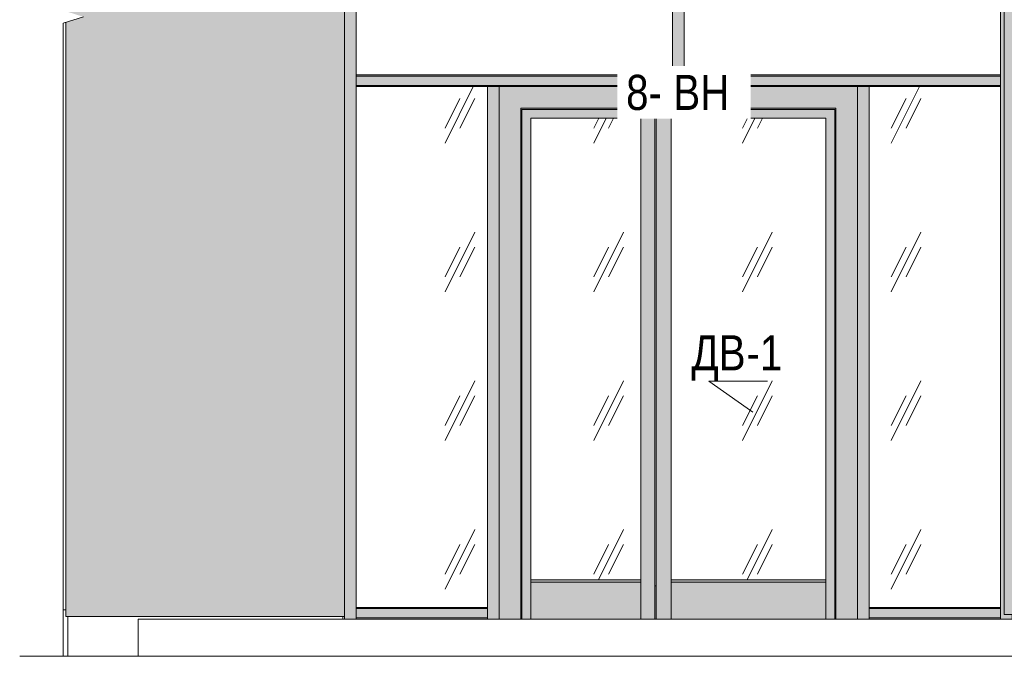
# Model space of a CAD drawing. Header units: millimetres. Extents: x -8357841 to -8326977, y -719205 to 18175.
# Tile 20 of 35: x -8356604 to -8352400, y 191 to 2911. Entities that reach past the tile are written whole.
import ezdxf

# ---------------------------------------------------------------- set-up
doc = ezdxf.new("R2010")
doc.units = ezdxf.units.MM
for name, color, linetype, lineweight in [('Двери', 7, 'Continuous', 18), ('Импосты витража', 7, 'Continuous', 18), ('Марки дверей', 7, 'Continuous', 9), ('Марки стен', 7, 'Continuous', 9), ('Обобщенные модели', 7, 'Continuous', 18), ('Панели витража', 7, 'Continuous', 18), ('Типовые аннотации', 7, 'Continuous', 18), ('Элементы узлов', 7, 'Continuous', 18)]:
    doc.layers.add(name, color=color, linetype=linetype, lineweight=lineweight)
doc.styles.add('Arial Narrow_1', font='ARIALN.TTF', dxfattribs={"height": 150})
pattern_1 = [(243.435, (-8349581.6, 59152), (634.9998, 635.0005), [283.981, -1135.922]), (243.435, (-8349645.1, 59088.5), (634.9998, 635.0005), [141.99, -1277.913]), (243.435, (-8349581.6, 59088.5), (634.9998, 635.0005), [141.99, -1277.913])]

# ---------------------------------------------------------------- blocks, each defined once
blk = doc.blocks.new('Прямая форма - 226512-20656580-Корпус 2_ Фрагмент 1_ Схема раскладки облицовки')
at = {"layer": 'Обобщенные модели'}
for p, q in [((-8356417.6, 3439.6), (-8356406.4, 3439.6)), ((-8356406.4, 389.6), (-8356417.6, 389.6))]:
    blk.add_line(p, q, dxfattribs=at)
blk = doc.blocks.new('Корп 1_Кассеты трапецевидные - Корп 1_Кассеты трапецевидные_Цвет 2-21122006-Корпус 2_ Фрагмент 1_ Схема раскладки облицовки')
at = {"layer": 'Обобщенные модели', "true_color": 0x51565c}
blk.add_hatch(color=251, dxfattribs=at).paths.add_polyline_path([(-8352400.5, 370), (-8351120.5, 370), (-8351120.5, 4818), (-8352375.7, 4818), (-8352400.5, 4849.7), (-8352400.5, 572.6)])
at = {"layer": 'Обобщенные модели'}
for p, q in [((-8352400.5, 370), (-8352400.5, 4850)), ((-8351120.5, 4818), (-8351120.5, 370)), ((-8352400.5, 370), (-8352400.5, 370)), ((-8351120.5, 370), (-8352400.5, 370)), ((-8351120.5, 370), (-8351120.5, 370))]:
    blk.add_line(p, q, dxfattribs=at)
blk = doc.blocks.new('Корп 1_Кассеты трапецевидные - Корп 1_Кассеты трапецевидные_Цвет 2-21114884-Корпус 2_ Фрагмент 1_ Схема раскладки облицовки')
at = {"layer": 'Обобщенные модели', "true_color": 0x51565c}
blk.add_hatch(color=251, dxfattribs=at).paths.add_polyline_path([(-8356406.4, 362), (-8355216.4, 362), (-8355216.4, 6050), (-8356406.4, 6050), (-8356406.4, 3006.8), (-8356378.4, 3006.8), (-8356378.4, 2950.5), (-8356406.4, 2950.5), (-8356406.4, 2947), (-8356331, 2923), (-8356406.4, 2899.1), (-8356406.4, 1140.4)])
at = {"layer": 'Обобщенные модели'}
for p, q in [((-8355216.4, 6050), (-8355216.4, 362)), ((-8356406.4, 362), (-8356406.4, 2899.1)), ((-8356406.4, 362), (-8356406.4, 362)), ((-8355216.4, 362), (-8356406.4, 362)), ((-8355216.4, 362), (-8355216.4, 362))]:
    blk.add_line(p, q, dxfattribs=at)
blk = doc.blocks.new('Панель_Стеклопакет_Агрисовгаз - Панель_Стеклопакет_Агрисовгаз-21032051-Корпус 2_ Фрагмент 1_ Схема раскладки облицовки')
at = {"layer": 'Панели витража', "true_color": 0xc0c0c0}
h = blk.add_hatch(dxfattribs=at)
h.set_pattern_fill('FP_4', color=9, style=0, pattern_type=2)
h.set_pattern_definition(pattern_1)
h.paths.add_polyline_path([(-8355139.9, 400), (-8354606.9, 400), (-8354606.9, 2625), (-8355166.9, 2625), (-8355166.9, 400)])
blk = doc.blocks.new('Панель_Стеклопакет_Агрисовгаз - Панель_Стеклопакет_Агрисовгаз-21032052-Корпус 2_ Фрагмент 1_ Схема раскладки облицовки')
at = {"layer": 'Панели витража', "true_color": 0xc0c0c0}
h = blk.add_hatch(dxfattribs=at)
h.set_pattern_fill('FP_4', color=9, style=0, pattern_type=2)
h.set_pattern_definition(pattern_1)
h.paths.add_polyline_path([(-8355166.9, 2675), (-8353817.2, 2675), (-8353817.2, 3150), (-8355166.9, 3150), (-8355166.9, 2701.9)])
blk = doc.blocks.new('Панель_Стеклопакет_Агрисовгаз - Панель_Стеклопакет_Агрисовгаз-21032073-Корпус 2_ Фрагмент 1_ Схема раскладки облицовки')
at = {"layer": 'Панели витража', "true_color": 0xc0c0c0}
h = blk.add_hatch(dxfattribs=at)
h.set_pattern_fill('FP_4', color=9, style=0, pattern_type=2)
h.set_pattern_definition(pattern_1)
h.paths.add_polyline_path([(-8353767.2, 2675), (-8352416.9, 2675), (-8352416.9, 3150), (-8353767.2, 3150), (-8353767.2, 2701.9)])
blk = doc.blocks.new('Прямоугольный импост - Ригель_90202-21032045-Корпус 2_ Фрагмент 1_ Схема раскладки облицовки')
at = {"layer": 'Импосты витража', "true_color": 0x373f43}
for points in [[(-8355042.3, 395), (-8354606.9, 395), (-8354606.9, 400), (-8355166.9, 399.8), (-8355166.9, 395), (-8355139.9, 395)], [(-8354606.9, 355), (-8354606.9, 395), (-8355166.9, 395), (-8355166.9, 355), (-8354652, 355)], [(-8354606.9, 350), (-8354606.9, 355), (-8355166.9, 355), (-8355166.9, 350), (-8354652, 350)]]:
    blk.add_hatch(color=149, dxfattribs=at).paths.add_polyline_path(points)
at = {"layer": 'Импосты витража'}
for p, q in [((-8354606.9, 400), (-8355166.9, 400)), ((-8354606.9, 400), (-8355166.9, 400)), ((-8354606.9, 395), (-8355166.9, 395)), ((-8354606.9, 355), (-8355166.9, 355))]:
    blk.add_line(p, q, dxfattribs=at)
blk = doc.blocks.new('Прямоугольный импост - Стойка_90103-20977952-Корпус 2_ Фрагмент 1_ Схема раскладки облицовки')
at = {"layer": 'Импосты витража', "true_color": 0x373f43}
blk.add_hatch(color=149, dxfattribs=at).paths.add_polyline_path([(-8352366.9, 350), (-8352366.9, 370), (-8352400.5, 370), (-8352400.9, 2650), (-8352416.9, 2650), (-8352416.9, 350), (-8352374.5, 350)])
at = {"layer": 'Импосты витража'}
for p, q in [((-8352416.9, 350), (-8352416.9, 2650)), ((-8352366.9, 370), (-8352366.9, 350))]:
    blk.add_line(p, q, dxfattribs=at)
blk = doc.blocks.new('Прямоугольный импост - Стойка_90103-20978115-Корпус 2_ Фрагмент 1_ Схема раскладки облицовки')
at = {"layer": 'Импосты витража', "true_color": 0x373f43}
blk.add_hatch(color=149, dxfattribs=at).paths.add_polyline_path([(-8352409.3, 2650), (-8352400.5, 2650), (-8352400.9, 3175), (-8352416.9, 3175), (-8352416.9, 2650)])
at = {"layer": 'Импосты витража'}
blk.add_line((-8352416.9, 2650), (-8352416.9, 3175), dxfattribs=at)
blk = doc.blocks.new('Прямоугольный импост - Стойка_90103-20977954-Корпус 2_ Фрагмент 1_ Схема раскладки облицовки')
at = {"layer": 'Импосты витража', "true_color": 0x373f43}
blk.add_hatch(color=149, dxfattribs=at).paths.add_polyline_path([(-8355200.9, 350), (-8355166.9, 350), (-8355166.9, 2650), (-8355216.4, 2650), (-8355216.9, 350), (-8355209.3, 350)])
at = {"layer": 'Импосты витража'}
for p, q in [((-8355166.9, 350), (-8355166.9, 2650)), ((-8355216.9, 362), (-8355216.9, 350))]:
    blk.add_line(p, q, dxfattribs=at)
blk = doc.blocks.new('Прямоугольный импост - Стойка_90103-20978118-Корпус 2_ Фрагмент 1_ Схема раскладки облицовки')
at = {"layer": 'Импосты витража', "true_color": 0x373f43}
blk.add_hatch(color=149, dxfattribs=at).paths.add_polyline_path([(-8355200.9, 2650), (-8355166.9, 2650), (-8355166.9, 3175), (-8355216.4, 3175), (-8355216.4, 2650), (-8355209.3, 2650)])
at = {"layer": 'Импосты витража'}
blk.add_line((-8355166.9, 2650), (-8355166.9, 3175), dxfattribs=at)
blk = doc.blocks.new('Прямоугольный импост - Ригель_90202-21032046-Корпус 2_ Фрагмент 1_ Схема раскладки облицовки')
at = {"layer": 'Импосты витража', "true_color": 0x373f43}
for points in [[(-8355042.3, 2670), (-8354581.9, 2670), (-8354581.9, 2675), (-8355166.9, 2674.8), (-8355166.9, 2670), (-8355139.9, 2670)], [(-8355139.9, 2630), (-8354581.9, 2630), (-8354581.9, 2670), (-8355166.9, 2670), (-8355166.9, 2630)], [(-8354581.9, 2625), (-8354581.9, 2630), (-8355166.9, 2630), (-8355166.9, 2625), (-8354590.9, 2625)]]:
    blk.add_hatch(color=149, dxfattribs=at).paths.add_polyline_path(points)
at = {"layer": 'Импосты витража'}
for p, q in [((-8354581.9, 2675), (-8355166.9, 2675)), ((-8355166.9, 2675), (-8354581.9, 2675)), ((-8355166.9, 2670), (-8354581.9, 2670)), ((-8355166.9, 2630), (-8354581.9, 2630)), ((-8355166.9, 2625), (-8354606.9, 2625)), ((-8354606.9, 2625), (-8355166.9, 2625))]:
    blk.add_line(p, q, dxfattribs=at)
blk = doc.blocks.new('Прямоугольный импост - Ригель_90202-21032068-Корпус 2_ Фрагмент 1_ Схема раскладки облицовки')
at = {"layer": 'Импосты витража', "true_color": 0x373f43}
for points in [[(-8353480.9, 2670), (-8353001.9, 2670), (-8353001.9, 2675), (-8353767.2, 2674.8), (-8353767.2, 2670), (-8353676.1, 2670)], [(-8353480.9, 2630), (-8353001.9, 2630), (-8353001.9, 2670), (-8353767.2, 2670), (-8353767.2, 2630), (-8353676.1, 2630)], [(-8353026.9, 2625), (-8353001.9, 2625.2), (-8353001.9, 2630), (-8353767.2, 2630), (-8353767.2, 2625), (-8353090.6, 2625)]]:
    blk.add_hatch(color=149, dxfattribs=at).paths.add_polyline_path(points)
at = {"layer": 'Импосты витража'}
for p, q in [((-8353001.9, 2675), (-8353767.2, 2675)), ((-8353767.2, 2675), (-8353001.9, 2675)), ((-8353767.2, 2670), (-8353001.9, 2670)), ((-8353767.2, 2630), (-8353001.9, 2630))]:
    blk.add_line(p, q, dxfattribs=at)
blk = doc.blocks.new('Прямоугольный импост - Стойка_90103-20978867-Корпус 2_ Фрагмент 1_ Схема раскладки облицовки')
at = {"layer": 'Импосты витража', "true_color": 0x373f43}
blk.add_hatch(color=149, dxfattribs=at).paths.add_polyline_path([(-8353792.2, 2625), (-8353767.2, 2625), (-8353767.2, 3150), (-8353817.2, 3150), (-8353817.2, 2625), (-8353801.1, 2625)])
at = {"layer": 'Импосты витража'}
for p, q in [((-8353817.2, 3150), (-8353767.2, 3150)), ((-8353817.2, 2625), (-8353817.2, 3150)), ((-8353767.2, 3150), (-8353767.2, 2625)), ((-8353767.7, 2625), (-8353816.6, 2625))]:
    blk.add_line(p, q, dxfattribs=at)
blk = doc.blocks.new('ДверьВитражная_Двупольная_Агрисовгаз - 2100х1400 AGS68_Откр_Внутрь-21032075-Корпус 2_ Фрагмент 1_ Схема раскладки облицовки')
at = {"layer": 'Двери', "true_color": 0x373f43}
for points in [[(-8354556.9, 350), (-8354464.9, 350), (-8354464.9, 2533), (-8353118.9, 2533), (-8353118.9, 350), (-8353026.9, 350), (-8353026.9, 2625), (-8354556.9, 2625), (-8354556.9, 572.6)], [(-8354464.9, 350), (-8354459.9, 350), (-8354459.9, 2528), (-8353123.9, 2528), (-8353123.9, 350), (-8353118.9, 350), (-8353118.9, 2533), (-8354464.9, 2533), (-8354464.9, 572.6)], [(-8354459.9, 350), (-8354421.9, 350), (-8354421.9, 2490), (-8353951.9, 2490), (-8353951.9, 350), (-8353891.9, 350), (-8353891.9, 2490), (-8353886.9, 2490), (-8353886.9, 350), (-8353821.9, 350), (-8353821.9, 2490), (-8353161.9, 2490), (-8353161.9, 350), (-8353123.9, 350), (-8353123.9, 2528), (-8354459.9, 2528), (-8354459.9, 572.6)], [(-8354421.9, 508), (-8353951.9, 508), (-8353951.9, 518), (-8354421.9, 518)], [(-8354421.9, 350), (-8353951.9, 350), (-8353951.9, 508), (-8354421.9, 508)], [(-8353821.9, 508), (-8353161.9, 508), (-8353161.9, 518), (-8353821.9, 518)], [(-8353480.9, 350), (-8353161.9, 350), (-8353161.9, 508), (-8353821.9, 508), (-8353821.9, 350)], [(-8353886.9, 350), (-8353886.9, 493), (-8353891.9, 493), (-8353891.9, 350)]]:
    blk.add_hatch(color=149, dxfattribs=at).paths.add_polyline_path(points)
at = {"layer": 'Двери', "true_color": 0xc0c0c0}
h = blk.add_hatch(dxfattribs=at)
h.set_pattern_fill('FP_4', color=9, style=0, pattern_type=2)
h.set_pattern_definition(pattern_1)
h.paths.add_polyline_path([(-8353891.9, 493), (-8353886.9, 493), (-8353886.9, 2490), (-8353891.9, 2490), (-8353891.9, 1140.4)])
h.paths.add_polyline_path([(-8354261.6, 518), (-8353951.9, 518), (-8353951.9, 2490), (-8354421.9, 2490), (-8354421.9, 518)])
h.paths.add_polyline_path([(-8353821.9, 518), (-8353161.9, 518), (-8353161.9, 2490), (-8353821.9, 2490), (-8353821.9, 1140.4)])
at = {"layer": 'Двери'}
for p, q in [((-8353816.5, 2625), (-8354556.9, 2625)), ((-8354556.9, 2625), (-8354556.9, 350)), ((-8353026.9, 2625), (-8353767.8, 2625)), ((-8353026.9, 2625), (-8353026.9, 350)), ((-8354464.9, 350), (-8354464.9, 2533)), ((-8354464.9, 2533), (-8353118.9, 2533)), ((-8353123.9, 2528), (-8354459.9, 2528)), ((-8354459.9, 2528), (-8354459.9, 350)), ((-8353123.9, 350), (-8353123.9, 2528)), ((-8353118.9, 2533), (-8353118.9, 350)), ((-8354421.9, 350), (-8354421.9, 2490)), ((-8354421.9, 2490), (-8353951.9, 2490)), ((-8353951.9, 2490), (-8353951.9, 350)), ((-8353891.9, 2490), (-8353891.9, 350)), ((-8353891.9, 2490), (-8353886.9, 2490)), ((-8353886.9, 2490), (-8353886.9, 350)), ((-8353821.9, 350), (-8353821.9, 2490)), ((-8353821.9, 2490), (-8353161.9, 2490)), ((-8353161.9, 2490), (-8353161.9, 350)), ((-8354421.9, 518), (-8353951.9, 518)), ((-8354421.9, 350), (-8354421.9, 508)), ((-8353951.9, 508), (-8354421.9, 508)), ((-8353951.9, 508), (-8353951.9, 350)), ((-8353821.9, 518), (-8353161.9, 518)), ((-8353821.9, 350), (-8353821.9, 508)), ((-8353161.9, 508), (-8353821.9, 508)), ((-8353161.9, 508), (-8353161.9, 350)), ((-8353886.9, 493), (-8353891.9, 493))]:
    blk.add_line(p, q, dxfattribs=at)
blk = doc.blocks.new('Прямоугольный импост - Ригель_90202-21032049-Корпус 2_ Фрагмент 1_ Схема раскладки облицовки')
at = {"layer": 'Импосты витража', "true_color": 0x373f43}
for points in [[(-8353871.3, 2670), (-8353817.2, 2670), (-8353817.2, 2675), (-8354581.9, 2674.8), (-8354581.9, 2670), (-8354261.6, 2670)], [(-8353871.3, 2630), (-8353817.2, 2630), (-8353817.2, 2670), (-8354581.9, 2670), (-8354581.9, 2630), (-8354261.6, 2630)], [(-8353817.2, 2625), (-8353817.2, 2630), (-8354581.9, 2630), (-8354581.9, 2625), (-8353871.3, 2625)]]:
    blk.add_hatch(color=149, dxfattribs=at).paths.add_polyline_path(points)
at = {"layer": 'Импосты витража'}
for p, q in [((-8353817.2, 2675), (-8354581.9, 2675)), ((-8354581.9, 2675), (-8353817.2, 2675)), ((-8354581.9, 2670), (-8353817.2, 2670)), ((-8354581.9, 2630), (-8353817.2, 2630))]:
    blk.add_line(p, q, dxfattribs=at)
blk = doc.blocks.new('Прямоугольный импост - Стойка_90103-20978808-Корпус 2_ Фрагмент 1_ Схема раскладки облицовки')
at = {"layer": 'Импосты витража', "true_color": 0x373f43}
blk.add_hatch(color=149, dxfattribs=at).paths.add_polyline_path([(-8354581.9, 350), (-8354556.9, 350), (-8354556.9, 2625), (-8354606.9, 2625), (-8354606.9, 350), (-8354590.9, 350)])
at = {"layer": 'Импосты витража'}
for p, q in [((-8354606.9, 2625), (-8354556.9, 2625)), ((-8354606.9, 350), (-8354606.9, 2625))]:
    blk.add_line(p, q, dxfattribs=at)
blk = doc.blocks.new('Панель_Стеклопакет_Агрисовгаз - Панель_Стеклопакет_Агрисовгаз-V14-Корпус 2_ Фрагмент 1_ Схема раскладки облицовки')
at = {"layer": 'Панели витража', "true_color": 0xc0c0c0}
h = blk.add_hatch(dxfattribs=at)
h.set_pattern_fill('FP_4', color=9, style=0, pattern_type=2)
h.set_pattern_definition(pattern_1)
h.paths.add_polyline_path([(-8352416.9, 400), (-8352416.9, 2625), (-8352976.9, 2625), (-8352976.9, 400), (-8352700.3, 400)])
blk = doc.blocks.new('Прямоугольный импост - Ригель_90202-21032071-Корпус 2_ Фрагмент 1_ Схема раскладки облицовки')
at = {"layer": 'Импосты витража', "true_color": 0x373f43}
for points in [[(-8353001.9, 2670), (-8352416.9, 2670), (-8352416.9, 2675), (-8353001.9, 2674.8), (-8353001.9, 2671.3)], [(-8352417.2, 2630), (-8352416.9, 2630), (-8352416.9, 2670), (-8353001.9, 2670), (-8353001.9, 2630), (-8352505.1, 2630)], [(-8352416.9, 2625), (-8352416.9, 2630), (-8353001.9, 2630), (-8353001.9, 2625), (-8352505.1, 2625)]]:
    blk.add_hatch(color=149, dxfattribs=at).paths.add_polyline_path(points)
at = {"layer": 'Импосты витража'}
for p, q in [((-8352416.9, 2675), (-8353001.9, 2675)), ((-8353001.9, 2675), (-8352416.9, 2675)), ((-8353001.9, 2670), (-8352416.9, 2670)), ((-8353001.9, 2630), (-8352416.9, 2630)), ((-8352976.9, 2625), (-8352416.9, 2625)), ((-8352416.9, 2625), (-8352976.9, 2625))]:
    blk.add_line(p, q, dxfattribs=at)
blk = doc.blocks.new('Прямоугольный импост - Стойка_90103-V15-Корпус 2_ Фрагмент 1_ Схема раскладки облицовки')
at = {"layer": 'Импосты витража', "true_color": 0x373f43}
blk.add_hatch(color=149, dxfattribs=at).paths.add_polyline_path([(-8353001.9, 350), (-8352976.9, 350), (-8352976.9, 2625), (-8353026.9, 2625), (-8353026.9, 350), (-8353010.9, 350)])
at = {"layer": 'Импосты витража'}
for p, q in [((-8353026.9, 2625), (-8352976.9, 2625)), ((-8352976.9, 2625), (-8352976.9, 350))]:
    blk.add_line(p, q, dxfattribs=at)
blk = doc.blocks.new('HILTI_Линия_Разрыва - Тип 1-20768165-Корпус 2_ Фрагмент 1_ Схема раскладки облицовки')
at = {"layer": 'Элементы узлов'}
blk.add_line((-8356417.6, 191.2), (-8356417.6, 2895.5), dxfattribs=at)
blk = doc.blocks.new('HILTI_Линия_Разрыва - Тип 1-20768217-Корпус 2_ Фрагмент 1_ Схема раскладки облицовки')
at = {"layer": 'Элементы узлов'}
blk.add_line((-8351008.6, 191.2), (-8356603.6, 191.2), dxfattribs=at)
blk = doc.blocks.new('Марка двери - Марка двери-20987795-Корпус 2_ Фрагмент 1_ Схема раскладки облицовки')
at = {"layer": 'Марки дверей'}
for q in [(-8353473.7, 1235), (-8353411.6, 1366.6)]:
    blk.add_line((-8353661.6, 1366.6), q, dxfattribs=at)

msp = doc.modelspace()

# ---------------------------------------------------------------- linework, layer by layer
at = {"layer": 'Обобщенные модели'}
for p, q in [((-8356417.6, 389.6), (-8356406.4, 389.6)), ((-8356397.9, 191.2), (-8356397.9, 362)), ((-8356098.3, 350), (-8351779.4, 350)), ((-8356098.3, 191.2), (-8356098.3, 350)), ((-8355224, 350), (-8355224, 362))]:
    msp.add_line(p, q, dxfattribs=at)
at = {"layer": 'Типовые аннотации', "lineweight": 9}
msp.add_line((-8356417.6, 2895.5), (-8356331, 2923), dxfattribs=at)

# ---------------------------------------------------------------- block references
at = {"layer": 'Двери'}
msp.add_blockref('ДверьВитражная_Двупольная_Агрисовгаз - 2100х1400 AGS68_Откр_Внутрь-21032075-Корпус 2_ Фрагмент 1_ Схема раскладки облицовки', (0, 0), dxfattribs=at)
at = {"layer": 'Импосты витража'}
for name, p in [('Прямоугольный импост - Стойка_90103-20978118-Корпус 2_ Фрагмент 1_ Схема раскладки облицовки', (0, 0)), ('Прямоугольный импост - Стойка_90103-20978115-Корпус 2_ Фрагмент 1_ Схема раскладки облицовки', (0, 0)), ('Прямоугольный импост - Стойка_90103-20978867-Корпус 2_ Фрагмент 1_ Схема раскладки облицовки', (0, 0)), ('Прямоугольный импост - Стойка_90103-20977954-Корпус 2_ Фрагмент 1_ Схема раскладки облицовки', (0, 0)), ('Прямоугольный импост - Ригель_90202-21032046-Корпус 2_ Фрагмент 1_ Схема раскладки облицовки', (0, 0)), ('Прямоугольный импост - Ригель_90202-21032049-Корпус 2_ Фрагмент 1_ Схема раскладки облицовки', (0, 0)), ('Прямоугольный импост - Ригель_90202-21032068-Корпус 2_ Фрагмент 1_ Схема раскладки облицовки', (0, 0)), ('Прямоугольный импост - Ригель_90202-21032071-Корпус 2_ Фрагмент 1_ Схема раскладки облицовки', (0, 0)), ('Прямоугольный импост - Стойка_90103-20977952-Корпус 2_ Фрагмент 1_ Схема раскладки облицовки', (0, 0)), ('Прямоугольный импост - Стойка_90103-20978808-Корпус 2_ Фрагмент 1_ Схема раскладки облицовки', (0, 0)), ('Прямоугольный импост - Стойка_90103-V15-Корпус 2_ Фрагмент 1_ Схема раскладки облицовки', (0, 0)), ('Прямоугольный импост - Ригель_90202-21032045-Корпус 2_ Фрагмент 1_ Схема раскладки облицовки', (0, 0)), ('Прямоугольный импост - Ригель_90202-21032045-Корпус 2_ Фрагмент 1_ Схема раскладки облицовки', (2190, 0))]:
    msp.add_blockref(name, p, dxfattribs=at)
at = {"layer": 'Марки дверей'}
msp.add_blockref('Марка двери - Марка двери-20987795-Корпус 2_ Фрагмент 1_ Схема раскладки облицовки', (0, 0), dxfattribs=at)
at = {"layer": 'Обобщенные модели'}
for name in ['Корп 1_Кассеты трапецевидные - Корп 1_Кассеты трапецевидные_Цвет 2-21114884-Корпус 2_ Фрагмент 1_ Схема раскладки облицовки', 'Корп 1_Кассеты трапецевидные - Корп 1_Кассеты трапецевидные_Цвет 2-21122006-Корпус 2_ Фрагмент 1_ Схема раскладки облицовки', 'Прямая форма - 226512-20656580-Корпус 2_ Фрагмент 1_ Схема раскладки облицовки']:
    msp.add_blockref(name, (0, 0), dxfattribs=at)
at = {"layer": 'Панели витража'}
for name in ['Панель_Стеклопакет_Агрисовгаз - Панель_Стеклопакет_Агрисовгаз-21032052-Корпус 2_ Фрагмент 1_ Схема раскладки облицовки', 'Панель_Стеклопакет_Агрисовгаз - Панель_Стеклопакет_Агрисовгаз-21032073-Корпус 2_ Фрагмент 1_ Схема раскладки облицовки', 'Панель_Стеклопакет_Агрисовгаз - Панель_Стеклопакет_Агрисовгаз-21032051-Корпус 2_ Фрагмент 1_ Схема раскладки облицовки', 'Панель_Стеклопакет_Агрисовгаз - Панель_Стеклопакет_Агрисовгаз-V14-Корпус 2_ Фрагмент 1_ Схема раскладки облицовки']:
    msp.add_blockref(name, (0, 0), dxfattribs=at)
at = {"layer": 'Элементы узлов'}
for name in ['HILTI_Линия_Разрыва - Тип 1-20768165-Корпус 2_ Фрагмент 1_ Схема раскладки облицовки', 'HILTI_Линия_Разрыва - Тип 1-20768217-Корпус 2_ Фрагмент 1_ Схема раскладки облицовки']:
    msp.add_blockref(name, (0, 0), dxfattribs=at)

# ---------------------------------------------------------------- texts
at = {"layer": 'Марки дверей', "char_height": 150, "attachment_point": 1, "style": 'Arial Narrow_1'}
for s, insert, width in [('ДВ', (-8353735.5, 1562.8), 284.599), ('-1', (-8353500.7, 1562.8), 184.388)]:
    msp.add_mtext(s, dxfattribs=dict(at, insert=insert, width=width))

# ---------------------------------------------------------------- next in the draw order: texts
at = {"layer": 'Марки стен', "char_height": 150, "attachment_point": 1, "style": 'Arial Narrow_1', "bg_fill": 3, "box_fill_scale": 1.25, "bg_fill_color": 256, "bg_fill_true_color": 13158600, "bg_fill_transparency": 0}
for s, insert, width in [('8- ', (-8354014.8, 2675.4), 244.515), ('ВН', (-8353813.1, 2675.4), 292.616)]:
    msp.add_mtext(s, dxfattribs=dict(at, insert=insert, width=width))

doc.saveas('drawing.dxf')
